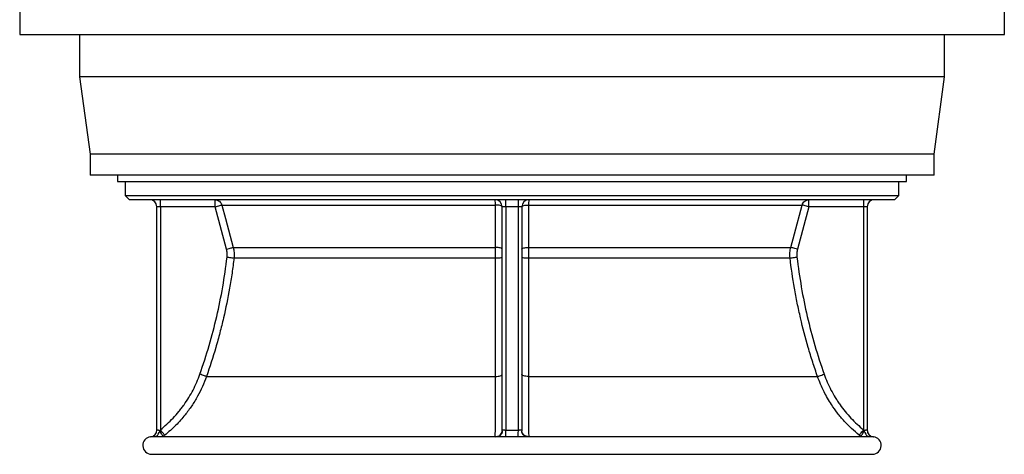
# Model space of a CAD drawing. Header units: millimetres. Extents: x 1245 to 2645, y 237 to 3790.
# Tile 1 of 7: x 1245 to 2645, y 237 to 855. Entities that reach past the tile are written whole.
import ezdxf

# ---------------------------------------------------------------- set-up
doc = ezdxf.new("R2010")
doc.units = ezdxf.units.MM

msp = doc.modelspace()

# ---------------------------------------------------------------- linework, layer by layer
at = {"color": 7, "linetype": 'Continuous', "lineweight": 25}
for p, q in [((1245.4, 871.1), (1245.4, 834.1)), ((2645.4, 834.1), (2645.4, 871.1)), ((1245.4, 834.1), (2645.4, 834.1)), ((1330.4, 834.1), (1330.4, 774.1)), ((2560.4, 774.1), (2560.4, 834.1)), ((1330.4, 774.1), (1345.4, 664.1)), ((1945.4, 774.1), (1330.4, 774.1)), ((2560.4, 774.1), (1945.4, 774.1)), ((2545.4, 664.1), (2560.4, 774.1)), ((1345.4, 664.1), (1345.4, 634.1)), ((1945.4, 664.1), (1345.4, 664.1)), ((2545.4, 664.1), (1945.4, 664.1)), ((2545.4, 634.1), (2545.4, 664.1)), ((1945.4, 634.1), (1345.4, 634.1)), ((1384.2, 634.1), (1384.2, 625.2)), ((2545.4, 634.1), (1945.4, 634.1)), ((2506.5, 625.2), (2506.5, 634.1)), ((1384.2, 625.2), (1945.4, 625.2)), ((1395.4, 625.2), (1395.4, 605.2)), ((1945.4, 625.2), (2506.5, 625.2)), ((2495.4, 605.2), (2495.4, 625.2)), ((1395.4, 605.2), (1401.4, 599.2)), ((1395.4, 605.2), (1945.4, 605.2)), ((1945.4, 605.2), (2495.4, 605.2)), ((2489.4, 599.2), (2495.4, 605.2)), ((1945.4, 599.2), (1401.4, 599.2)), ((1445.4, 589.3), (1440.4, 589.3)), ((1440.4, 271.9), (1440.4, 589.3)), ((1445.4, 589.3), (1445.4, 599.2)), ((1523.2, 589.3), (1445.4, 589.3)), ((1445.4, 589.3), (1445.4, 272.1)), ((1523.2, 589.3), (1523.2, 599.2)), ((1539.4, 528.9), (1523.2, 589.2)), ((1532.8, 591.7), (1921.9, 591.7)), ((1936.4, 589.2), (1931.4, 589.2)), ((1931.4, 270.1), (1931.4, 589.2)), ((1936.4, 589.2), (1936.4, 599.2)), ((1954.4, 589.2), (1936.4, 589.2)), ((1936.4, 589.2), (1936.4, 271.6)), ((2489.4, 599.2), (1945.4, 599.2)), ((1954.4, 589.2), (1954.4, 599.2)), ((1959.4, 589.2), (1954.4, 589.2)), ((1954.4, 271.6), (1954.4, 589.2)), ((1959.4, 589.2), (1959.4, 270.1)), ((1968.8, 591.7), (2357.9, 591.7)), ((2367.5, 589.2), (2351.3, 528.9)), ((2367.6, 589.3), (2367.6, 599.2)), ((2445.4, 589.3), (2367.6, 589.3)), ((2445.4, 589.3), (2445.4, 599.2)), ((2450.4, 589.3), (2445.4, 589.3)), ((2445.4, 272.1), (2445.4, 589.3)), ((2450.4, 589.3), (2450.4, 271.9)), ((1549, 531.5), (1921.9, 531.5)), ((1968.8, 531.5), (2341.7, 531.5)), ((1550.1, 516.4), (1921.9, 516.4)), ((1968.8, 516.4), (2340.7, 516.4)), ((1510.9, 347.8), (1921.9, 347.8)), ((1968.8, 347.8), (2379.8, 347.8)), ((1924.7, 262.2), (1433, 262.2)), ((1954.3, 261.8), (1936.4, 261.8)), ((2457.7, 262.2), (1965.9, 262.2)), ((1432.9, 237.2), (2457.9, 237.2))]:
    msp.add_line(p, q, dxfattribs=at)
at = {"color": 1, "linetype": 'Continuous', "lineweight": 25}
msp.add_line((1431.6, 262.1), (1431.5, 262.1), dxfattribs=at)
at = {"color": 7, "linetype": 'Continuous', "lineweight": 25, "flags": 128}
for points in [[(1523.2, 589.2), (1525.1, 589.7), (1526.8, 590.1), (1528.4, 590.6), (1529.9, 591), (1531, 591.3), (1532, 591.5), (1532.5, 591.7), (1532.8, 591.7)], [(1532.8, 591.7), (1537.9, 572.6), (1549, 531.5)], [(1931.4, 589.2), (1931.2, 589.6), (1930.6, 590.1), (1929.8, 590.6), (1928.6, 590.9), (1927.2, 591.3), (1925.6, 591.5), (1923.8, 591.7), (1921.9, 591.7)], [(1921.9, 531.5), (1921.9, 550.8), (1921.9, 591.7)], [(1959.4, 589.2), (1959.5, 589.6), (1960.1, 590.1), (1960.9, 590.6), (1962.1, 590.9), (1963.5, 591.3), (1965.2, 591.5), (1966.9, 591.7), (1968.8, 591.7)], [(1968.8, 591.7), (1968.8, 572.4), (1968.8, 531.5)], [(2341.7, 531.5), (2346.9, 550.6), (2357.9, 591.7)], [(2367.5, 589.2), (2365.7, 589.7), (2363.9, 590.1), (2362.3, 590.6), (2360.9, 591), (2359.7, 591.3), (2358.8, 591.5), (2358.2, 591.7), (2357.9, 591.7)], [(1539.4, 528.9), (1541.2, 529.4), (1543, 529.9), (1544.6, 530.3), (1546, 530.7), (1547.2, 531), (1548.1, 531.3), (1548.7, 531.4), (1549, 531.5)], [(1931.4, 528.9), (1931.2, 529.4), (1930.6, 529.9), (1929.8, 530.3), (1928.6, 530.7), (1927.2, 531), (1925.6, 531.2), (1923.8, 531.4), (1921.9, 531.5)], [(1959.4, 528.9), (1959.5, 529.4), (1960.1, 529.9), (1960.9, 530.3), (1962.1, 530.7), (1963.5, 531), (1965.1, 531.2), (1966.9, 531.4), (1968.8, 531.5)], [(2351.3, 528.9), (2349.5, 529.4), (2347.7, 529.9), (2346.1, 530.3), (2344.7, 530.7), (2343.5, 531), (2342.6, 531.3), (2342, 531.4), (2341.7, 531.5)], [(1540.2, 517.6), (1542.1, 517.4), (1543.9, 517.2), (1545.5, 517), (1547, 516.8), (1548.2, 516.6), (1549.2, 516.5), (1549.8, 516.5), (1550.1, 516.4)], [(1921.9, 516.4), (1923.8, 516.5), (1925.6, 516.5), (1927.2, 516.7), (1928.6, 516.8), (1929.8, 517), (1930.7, 517.2), (1931.2, 517.4), (1931.4, 517.6)], [(1959.4, 517.6), (1959.5, 517.4), (1960.1, 517.2), (1960.9, 517), (1962.1, 516.8), (1963.5, 516.7), (1965.1, 516.5), (1966.9, 516.5), (1968.8, 516.4)], [(2340.7, 516.4), (2340.9, 516.5), (2341.5, 516.5), (2342.5, 516.6), (2343.7, 516.8), (2345.2, 517), (2346.8, 517.2), (2348.6, 517.4), (2350.5, 517.6)], [(1510.9, 347.8), (1510.6, 347.9), (1510.1, 348.1), (1509.2, 348.4), (1508, 348.8), (1506.6, 349.3), (1505, 349.9), (1503.3, 350.5), (1501.5, 351.1)], [(1921.9, 347.8), (1923.7, 347.9), (1925.5, 348.1), (1927.2, 348.5), (1928.6, 348.9), (1929.8, 349.4), (1930.6, 349.9), (1931.2, 350.5), (1931.4, 351.2)], [(1968.8, 347.8), (1967, 347.9), (1965.2, 348.1), (1963.5, 348.5), (1962.1, 348.9), (1960.9, 349.4), (1960.1, 349.9), (1959.5, 350.5), (1959.4, 351.2)], [(2379.8, 347.8), (2380.1, 347.9), (2380.7, 348.1), (2381.5, 348.4), (2382.7, 348.8), (2384.1, 349.3), (2385.7, 349.9), (2387.4, 350.5), (2389.2, 351.1)], [(1448.8, 262.2), (1448.8, 262.5), (1448.7, 263), (1448.4, 263.8), (1447.9, 264.8), (1447.2, 265.9), (1446.4, 267.2), (1445.5, 268.6), (1444.5, 270)], [(1451.5, 264.3), (1451.4, 264.5), (1451, 265), (1450.4, 265.7), (1449.7, 266.7), (1448.7, 267.8), (1447.7, 269.1), (1446.5, 270.6), (1445.4, 272.1)], [(1921.6, 262.2), (1923.6, 262.4), (1925.4, 262.8), (1927.1, 263.6), (1928.5, 264.6), (1929.7, 265.8), (1930.6, 267.1), (1931.2, 268.6), (1931.4, 270.1)], [(1936.4, 261.8), (1936.4, 262.4), (1936.4, 263.1), (1936.4, 264.1), (1936.4, 265.4), (1936.4, 266.8), (1936.4, 268.3), (1936.4, 269.9), (1936.4, 271.6)], [(1954.3, 261.8), (1954.3, 262.4), (1954.3, 263.1), (1954.3, 264.1), (1954.3, 265.4), (1954.3, 266.8), (1954.3, 268.3), (1954.4, 269.9), (1954.4, 271.6)], [(1969.1, 262.2), (1967.2, 262.4), (1965.3, 262.8), (1963.7, 263.6), (1962.2, 264.6), (1961, 265.8), (1960.1, 267.1), (1959.5, 268.6), (1959.4, 270.1)], [(2439.2, 264.3), (2439.3, 264.5), (2439.7, 265), (2440.3, 265.7), (2441, 266.7), (2442, 267.8), (2443, 269.1), (2444.2, 270.6), (2445.4, 272.1)], [(2441.9, 262.2), (2441.9, 262.5), (2442, 263), (2442.3, 263.8), (2442.8, 264.8), (2443.5, 265.9), (2444.3, 267.2), (2445.2, 268.6), (2446.2, 270)]]:
    msp.add_lwpolyline(points, dxfattribs=at)
at = {"color": 7, "linetype": 'Continuous', "lineweight": 25}
for centre, radius, start, end in [((1430.5, 589.3), 9.9, 0, 90), ((1921.4, 589.2), 10, 0, 90), ((1892.3, 593.3), 29.6, 357.0296, 11.4346), ((1969.4, 589.2), 10, 90, 180), ((1998.4, 593.3), 29.6, 168.5654, 182.9704), ((2460.3, 589.3), 9.9, 90, 180), ((1430.5, 271.9), 9.9, 276.2126, 360), ((2460.3, 271.9), 9.9, 180, 263.7874), ((2460.3, 271.9), 9.9, 180.0001, 262.5237), ((1432.9, 249.7), 12.5, 96.0892, 270), ((2457.9, 249.7), 12.5, 270, 83.897)]:
    msp.add_arc(centre, radius, start, end, dxfattribs=at)
at = {"color": 1, "linetype": 'Continuous', "lineweight": 25}
for centre, start, end in [((1409.7, 284.3), 323.9183, 337.6551), ((2481, 284.3), 202.3449, 216.0817)]:
    msp.add_arc(centre, 37.5, start, end, dxfattribs=at)
at = {"color": 7, "linetype": 'Continuous', "lineweight": 25}
for points, knots in [([(1523.2, 599.2), (1524.3, 599.1), (1525.5, 599.1), (1526.5, 598.6), (1526.5, 598.6)], [0, 0, 0, 0, 0.993573, 1, 1, 1, 1]), ([(1523.2, 589.2), (1523.2, 589.2), (1523.2, 589.2), (1523.2, 589.2), (1523.2, 589.3), (1523.2, 589.3), (1523.2, 589.3)], [0, 0, 0, 0, 0.226113, 0.484009, 0.741929, 1, 1, 1, 1]), ([(2364.6, 598.7), (2364.6, 598.7), (2365.5, 599.2), (2366.5, 599.2), (2367.6, 599.2)], [0, 0, 0, 0, 0.011915, 1, 1, 1, 1]), ([(2367.6, 589.3), (2367.6, 589.3), (2367.5, 589.3), (2367.5, 589.2), (2367.5, 589.2), (2367.5, 589.2), (2367.5, 589.2)], [0, 0, 0, 0, 0.227663, 0.48525, 0.742587, 1, 1, 1, 1]), ([(1549, 531.5), (1549.6, 529), (1550, 526.5), (1550.3, 522.8), (1550.3, 521.5), (1550.3, 519), (1550.2, 517.7), (1550.1, 516.4)], [0, 0, 0, 0, 0.5, 0.5, 0.75, 0.75, 1, 1, 1, 1]), ([(1921.9, 516.4), (1921.9, 518.6), (1922, 523.1), (1921.9, 528.2), (1921.9, 530.9), (1921.9, 531.5)], [0, 0, 0, 0, 0.437568, 0.887824, 1, 1, 1, 1]), ([(1968.8, 531.5), (1968.8, 529.3), (1968.8, 524.9), (1968.8, 519.8), (1968.8, 517), (1968.8, 516.4)], [0, 0, 0, 0, 0.43759, 0.887872, 1, 1, 1, 1]), ([(2340.7, 516.4), (2340.4, 519), (2340.3, 521.5), (2340.6, 525.3), (2340.7, 526.5), (2341.1, 529), (2341.4, 530.3), (2341.7, 531.5)], [0, 0, 0, 0, 0.5, 0.5, 0.75, 0.75, 1, 1, 1, 1]), ([(1501.5, 351.1), (1511.1, 378.2), (1519, 405.5), (1531.9, 461), (1536.9, 489.1), (1540.2, 517.6)], [0, 0, 0, 0, 0.5, 0.5, 1, 1, 1, 1]), ([(1550.1, 516.4), (1549.2, 509.2), (1548.3, 502.1), (1546.2, 487.8), (1545, 480.6), (1541.3, 459.3), (1538.4, 445.1), (1533.5, 424), (1531.8, 417), (1528.1, 403), (1526.2, 396), (1520.1, 375.2), (1515.7, 361.5), (1510.9, 347.8)], [0, 0, 0, 0, 0.125, 0.125, 0.25, 0.25, 0.5, 0.5, 0.625, 0.625, 0.75, 0.75, 1, 1, 1, 1]), ([(1921.9, 347.8), (1921.9, 354.1), (1921.9, 366.8), (1921.9, 385.9), (1921.9, 405.1), (1921.9, 424.6), (1921.9, 443.6), (1921.9, 462.1), (1921.9, 480.1), (1921.9, 498.2), (1921.9, 510.4), (1921.9, 516.4)], [0, 0, 0, 0, 0.115325, 0.230688, 0.346051, 0.461715, 0.577378, 0.682919, 0.788459, 0.894229, 1, 1, 1, 1]), ([(1968.8, 516.4), (1968.8, 509.8), (1968.8, 496.6), (1968.8, 476.8), (1968.8, 457.1), (1968.8, 437.5), (1968.8, 418.6), (1968.8, 400.3), (1968.8, 382.7), (1968.8, 365.2), (1968.8, 353.6), (1968.8, 347.8)], [0, 0, 0, 0, 0.115325, 0.230688, 0.346051, 0.461715, 0.577379, 0.682919, 0.788459, 0.89423, 1, 1, 1, 1]), ([(2379.8, 347.8), (2377.4, 354.7), (2375.1, 361.5), (2370.7, 375.3), (2368.6, 382.2), (2362.5, 403), (2358.9, 417), (2354, 438.1), (2352.4, 445.2), (2349.5, 459.3), (2348.2, 466.4), (2344.5, 487.8), (2342.4, 502.1), (2340.7, 516.4)], [0, 0, 0, 0, 0.125, 0.125, 0.25, 0.25, 0.5, 0.5, 0.625, 0.625, 0.75, 0.75, 1, 1, 1, 1]), ([(2350.5, 517.6), (2353.9, 489.1), (2358.8, 461), (2371.7, 405.5), (2379.6, 378.2), (2389.2, 351.1)], [0, 0, 0, 0, 0.5, 0.5, 1, 1, 1, 1]), ([(1445.4, 272.1), (1451.8, 277.2), (1457.8, 282.8), (1466.3, 291.7), (1469, 294.8), (1472.9, 299.6), (1474.2, 301.2), (1476.7, 304.5), (1477.9, 306.1), (1483.8, 314.4), (1488.1, 321.4), (1495.6, 335.8), (1498.8, 343.3), (1501.5, 351.1)], [0, 0, 0, 0, 0.25, 0.25, 0.375, 0.375, 0.4375, 0.4375, 0.5, 0.5, 0.75, 0.75, 1, 1, 1, 1]), ([(2389.2, 351.1), (2391.9, 343.3), (2395.2, 335.8), (2400.8, 324.9), (2402.8, 321.4), (2406.1, 316.1), (2407.2, 314.4), (2409.4, 310.9), (2410.6, 309.2), (2416.5, 300.9), (2421.7, 294.6), (2432.9, 282.7), (2438.9, 277.2), (2445.4, 272.1)], [0, 0, 0, 0, 0.25, 0.25, 0.375, 0.375, 0.4375, 0.4375, 0.5, 0.5, 0.75, 0.75, 1, 1, 1, 1]), ([(1510.9, 347.8), (1509, 343), (1505.4, 333.4), (1498.3, 319.4), (1490.1, 305.9), (1481.9, 294.7), (1474.2, 285.6), (1467.2, 278.3), (1459.7, 271.1), (1454.3, 266.6), (1451.5, 264.3)], [0, 0, 0, 0, 0.148988, 0.297977, 0.451297, 0.604617, 0.700031, 0.795717, 0.897693, 1, 1, 1, 1]), ([(1921.6, 262.2), (1921.7, 267.6), (1921.7, 273.6), (1921.7, 286.3), (1921.8, 293.1), (1921.8, 302.1), (1921.8, 303.9), (1921.8, 307.7), (1921.8, 309.6), (1921.8, 315.3), (1921.8, 319.2), (1921.8, 325.1), (1921.8, 327.2), (1921.8, 331.2), (1921.8, 333.2), (1921.9, 339.4), (1921.9, 343.6), (1921.9, 347.8)], [0, 0, 0, 0, 0.25, 0.25, 0.5, 0.5, 0.5625, 0.5625, 0.625, 0.625, 0.75, 0.75, 0.8125, 0.8125, 0.875, 0.875, 1, 1, 1, 1]), ([(1968.8, 347.8), (1968.9, 339.4), (1968.9, 331.2), (1968.9, 315.5), (1968.9, 307.9), (1968.9, 298.9), (1969, 297.1), (1969, 293.5), (1969, 291.8), (1969, 286.6), (1969, 283.3), (1969, 278.5), (1969, 276.9), (1969, 273.8), (1969, 272.2), (1969, 267.8), (1969.1, 264.9), (1969.1, 262.2)], [0, 0, 0, 0, 0.25, 0.25, 0.5, 0.5, 0.5625, 0.5625, 0.625, 0.625, 0.75, 0.75, 0.8125, 0.8125, 0.875, 0.875, 1, 1, 1, 1]), ([(2439.2, 264.3), (2435.4, 267.4), (2428, 273.7), (2417.6, 284.3), (2408, 295.7), (2400.2, 306.7), (2393.9, 316.9), (2388.8, 326.5), (2384, 336.8), (2381.2, 344.2), (2379.8, 347.8)], [0, 0, 0, 0, 0.1409066, 0.2818132, 0.4263588, 0.5709044, 0.6718012, 0.7730194, 0.8862818, 1, 1, 1, 1]), ([(1440.4, 271.9), (1440.4, 271.9), (1440.4, 271.9), (1440.5, 272), (1440.6, 272), (1440.8, 272), (1441, 272.1), (1441.3, 272.1), (1441.5, 272.1), (1442, 272), (1442.2, 271.9), (1442.7, 271.7), (1442.9, 271.5), (1443.4, 271.2), (1443.6, 271), (1444.1, 270.5), (1444.3, 270.3), (1444.4, 270)], [0, 0, 0, 0, 0.125, 0.125, 0.25, 0.25, 0.375, 0.375, 0.5, 0.5, 0.625, 0.625, 0.75, 0.75, 0.875, 0.875, 1, 1, 1, 1]), ([(1444.4, 270), (1444.4, 270), (1444.4, 270), (1444.5, 270), (1444.5, 270), (1444.5, 270), (1444.5, 270), (1444.5, 270), (1444.5, 270), (1444.5, 270)], [0, 0, 0, 0, 0.153606, 0.265946, 0.352742, 0.439458, 0.54577, 0.719315, 1, 1, 1, 1]), ([(1931.4, 270.1), (1931.3, 269.7), (1931.3, 269), (1931, 267.6), (1930.4, 266.3), (1929.5, 265), (1928.4, 263.9), (1927.3, 263.1), (1926.3, 262.6), (1925.4, 262.3), (1924.9, 262.2), (1924.6, 262.2), (1924.7, 262.2), (1924.7, 262.2)], [0, 0, 0, 0, 0.098319, 0.206952, 0.321625, 0.438964, 0.56271, 0.670457, 0.7657, 0.849115, 0.921292, 0.980219, 1, 1, 1, 1]), ([(1931.4, 270.1), (1931.4, 270.4), (1931.4, 270.7), (1931.4, 271), (1931.4, 271.2), (1931.5, 271.4), (1931.5, 271.5), (1931.6, 271.7), (1931.7, 271.8), (1931.8, 271.9), (1931.9, 272), (1932.1, 272.1), (1932.2, 272.1), (1932.4, 272.2), (1932.5, 272.2), (1932.8, 272.2), (1933.1, 272.1), (1933.7, 272), (1934, 271.9), (1934.6, 271.8), (1934.9, 271.7), (1935.6, 271.6), (1936, 271.6), (1936.4, 271.6)], [0, 0, 0, 0, 0.125, 0.125, 0.1875, 0.1875, 0.25, 0.25, 0.3125, 0.3125, 0.375, 0.375, 0.4375, 0.4375, 0.5, 0.5, 0.625, 0.625, 0.75, 0.75, 0.875, 0.875, 1, 1, 1, 1]), ([(1954.4, 271.6), (1954.5, 271.6), (1954.7, 271.6), (1955.1, 271.6), (1955.3, 271.6), (1955.6, 271.7), (1955.8, 271.7), (1956.1, 271.8), (1956.3, 271.8), (1956.8, 271.9), (1957.1, 272), (1957.5, 272.1), (1957.6, 272.1), (1957.9, 272.1), (1958, 272.2), (1958.2, 272.2), (1958.4, 272.2), (1958.6, 272.1), (1958.7, 272.1), (1958.9, 271.9), (1959, 271.8), (1959.2, 271.5), (1959.2, 271.4), (1959.3, 271.2), (1959.3, 271), (1959.3, 270.7), (1959.4, 270.4), (1959.4, 270.1)], [0, 0, 0, 0, 0.0625, 0.0625, 0.125, 0.125, 0.1875, 0.1875, 0.25, 0.25, 0.375, 0.375, 0.4375, 0.4375, 0.5, 0.5, 0.5625, 0.5625, 0.625, 0.625, 0.75, 0.75, 0.8125, 0.8125, 0.875, 0.875, 1, 1, 1, 1]), ([(1966, 262.2), (1966, 262.2), (1966, 262.2), (1965.7, 262.2), (1965, 262.4), (1964.1, 262.7), (1963, 263.3), (1961.9, 264.2), (1960.8, 265.4), (1960.1, 266.8), (1959.6, 268.2), (1959.4, 269.3), (1959.4, 269.9), (1959.4, 270.1)], [0, 0, 0, 0, 0.036689, 0.10315, 0.177396, 0.264304, 0.365032, 0.476935, 0.602469, 0.72357, 0.835957, 0.939311, 1, 1, 1, 1]), ([(2446.2, 270), (2446.2, 270), (2446.2, 270), (2446.2, 270), (2446.3, 270), (2446.3, 270), (2446.3, 270), (2446.3, 270), (2446.3, 270), (2446.3, 270)], [0, 0, 0, 0, 0.2790328, 0.4293898, 0.5410619, 0.6264877, 0.7132965, 0.8201599, 1, 1, 1, 1]), ([(2446.3, 270), (2446.5, 270.3), (2446.7, 270.5), (2447.1, 271), (2447.3, 271.2), (2447.8, 271.5), (2448, 271.7), (2448.5, 271.9), (2448.8, 272), (2449.2, 272.1), (2449.4, 272.1), (2449.7, 272.1), (2449.9, 272), (2450.1, 272), (2450.2, 272), (2450.3, 271.9), (2450.4, 271.9), (2450.4, 271.9)], [0, 0, 0, 0, 0.125, 0.125, 0.25, 0.25, 0.375, 0.375, 0.5, 0.5, 0.625, 0.625, 0.75, 0.75, 0.875, 0.875, 1, 1, 1, 1]), ([(1433.2, 262.2), (1433.1, 262.2), (1432.3, 262.2), (1431.7, 262.1), (1431.6, 262.1), (1431.6, 262.1)], [0, 0, 0, 0, 0.131429, 0.694556, 1, 1, 1, 1]), ([(2459.2, 262.1), (2459.1, 262.1), (2458.9, 262.1), (2458, 262.1), (2457.5, 262.2)], [0, 0, 0, 0, 0.540341, 1, 1, 1, 1])]:
    msp.add_open_spline(points, degree=3, knots=knots, dxfattribs=at)
at = {"color": 1, "linetype": 'Continuous', "lineweight": 25}
for points, knots in [([(1526.5, 598.6), (1527.5, 598.1), (1529.5, 597.2), (1531.7, 594.7), (1532.5, 592.7), (1532.8, 591.7)], [0, 0, 0, 0, 0.3461247, 0.6944533, 1, 1, 1, 1]), ([(2357.9, 591.7), (2358.3, 592.8), (2359.1, 594.9), (2361.5, 597.4), (2363.6, 598.3), (2364.6, 598.7)], [0, 0, 0, 0, 0.334561, 0.668995, 1, 1, 1, 1]), ([(1936.4, 261.8), (1934.7, 261.9), (1931.6, 261.9), (1927.9, 262.1), (1925.7, 262.2), (1924.9, 262.2), (1924.7, 262.1)], [0, 0, 0, 0, 0.402081, 0.777187, 0.941376, 1, 1, 1, 1]), ([(1965.9, 262.1), (1965.3, 262.1), (1963.5, 262.1), (1959.8, 261.9), (1956.4, 261.8), (1954.6, 261.8), (1954.3, 261.8)], [0, 0, 0, 0, 0.182804, 0.536533, 0.941661, 1, 1, 1, 1])]:
    msp.add_open_spline(points, degree=3, knots=knots, dxfattribs=at)
at = {"color": 7, "linetype": 'Continuous', "lineweight": 25}
for points in [[(1540.2, 517.6), (1540.5, 519.5), (1540.5, 523.3), (1539.9, 527.1), (1539.4, 528.9)], [(2351.3, 528.9), (2350.8, 527.1), (2350.2, 523.3), (2350.3, 519.5), (2350.5, 517.6)], [(1444.5, 270), (1444.8, 270.7), (1445.1, 271.4), (1445.4, 272.1)], [(1931.4, 270.1), (1931.4, 270.1), (1931.4, 270.1), (1931.4, 270.1)], [(1936.4, 271.6), (1942.4, 271.6), (1948.4, 271.6), (1954.4, 271.6)], [(1959.4, 270.1), (1959.4, 270.1), (1959.4, 270.1), (1959.4, 270.1)], [(2445.4, 272.1), (2445.6, 271.4), (2445.9, 270.7), (2446.2, 270)], [(1451.5, 264.3), (1450.6, 263.6), (1449.7, 262.9), (1448.8, 262.2)], [(2441.9, 262.2), (2441, 262.9), (2440.1, 263.6), (2439.2, 264.3)]]:
    msp.add_open_spline(points, degree=3, dxfattribs=at)

doc.saveas('drawing.dxf')
